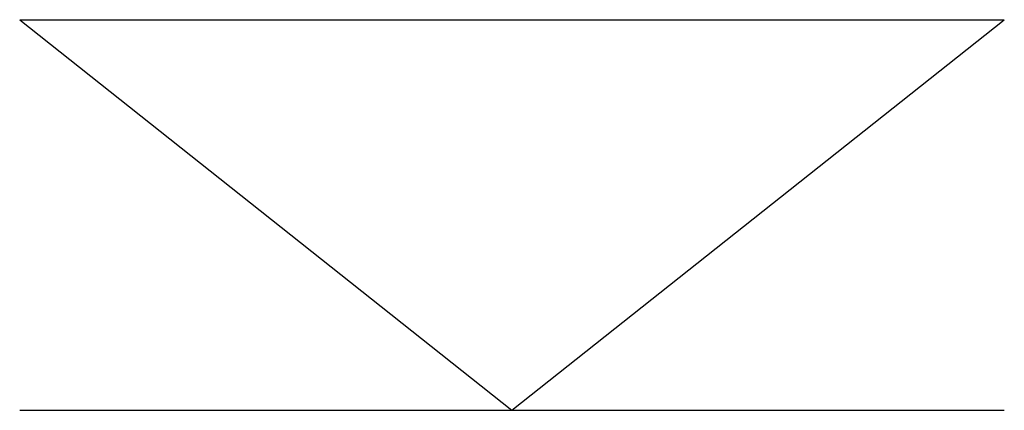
# Model space of a CAD drawing. Header units: millimetres. Extents: x -3145 to -1835, y -260 to 260.
import ezdxf

# ---------------------------------------------------------------- set-up
doc = ezdxf.new("R2010")
doc.units = ezdxf.units.MM

msp = doc.modelspace()

# ---------------------------------------------------------------- linework, layer by layer
at = {"linetype": 'Continuous'}
for p, q in [((-3145, 260), (-2490, -260)), ((-3145, 260, -750), (-2490, -260, -750)), ((-2490, -260), (-1835, 260)), ((-2490, -260, -750), (-1835, 260, -750))]:
    msp.add_line(p, q, dxfattribs=at)
at = {"linetype": 'Continuous', "extrusion": (0, -1, 0)}
for p, q in [((-3145, 260, -750), (-2490, 260)), ((-3145, 260, -750), (-2490, 260)), ((-2490, 260), (-1835, 260, -750)), ((-2490, 260), (-1835, 260, -750)), ((-3145, -260, -750), (-2490, -260)), ((-2490, -260), (-1835, -260, -750))]:
    msp.add_line(p, q, dxfattribs=at)

doc.saveas('drawing.dxf')
